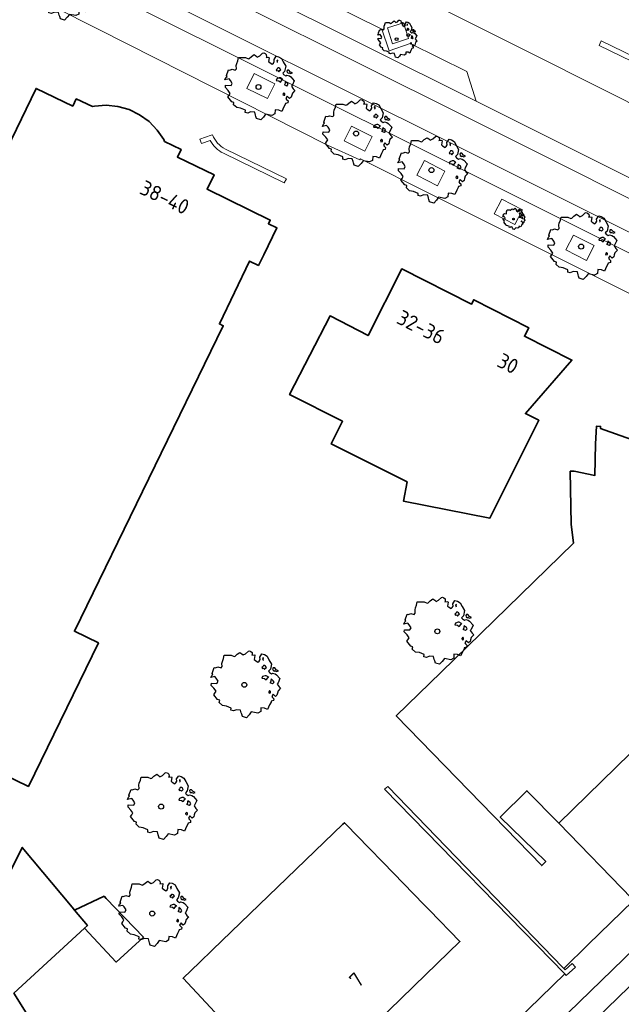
# Model space of a CAD drawing. Header units: metres. Extents: x 152391 to 157968, y 462336 to 467280.
# Tile 20 of 256: x 154658 to 154712, y 462732 to 462821. Entities that reach past the tile are written whole.
import ezdxf
from ezdxf.enums import TextEntityAlignment as Align

# ---------------------------------------------------------------- set-up
doc = ezdxf.new("R2010")
doc.units = ezdxf.units.M
doc.header["$LTSCALE"] = 0.75
doc.layers.get('0').update_dxf_attribs({"lineweight": 25})
for name, color, linetype, lineweight in [('B-GV-GR-BOOM-S', 252, 'Continuous', 25), ('B-WE-GR-GROENVOORZIENING-GV', 251, 'Continuous', 18), ('B-WE-IE-TERREINAFSCHEIDING_KUNSTMATIG_MUUR-GV', 251, 'Continuous', 18), ('B-WE-OG-BEBOUWING-GV', 6, 'Continuous', 35), ('B-WE-OG-BEBOUWING-T18', 1, 'Continuous', 18), ('B-WE-VH-VERHARDING_ASFALT-GV', 251, 'Continuous', 18), ('B-WE-VH-VERHARDING_BETONSTRAATSTEEN-GV', 251, 'Continuous', 18), ('B-WE-VH-VERHARDING_TEGEL-GV', 251, 'Continuous', 18)]:
    doc.layers.add(name, color=color, linetype=linetype, lineweight=lineweight)
doc.styles.add('NLCS-ISO-M750-T18', font='NLCS-ISO.ttf', dxfattribs={"height": 1.35})

# ---------------------------------------------------------------- blocks, each defined once
blk = doc.blocks.new('SGR-BOOM_0_10')
at = {"linetype": 'Continuous'}
for p, q in [((-0.205, 0.871), (-0.127, 0.926)), ((-0.127, 0.926), (-0.075, 0.889)), ((-0.075, 0.889), (-0.035, 0.852)), ((-0.035, 0.852), (0.037, 0.889)), ((0.037, 0.889), (0.115, 0.963)), ((0.115, 0.963), (0.148, 0.973)), ((0.148, 0.973), (0.187, 0.954)), ((0.187, 0.954), (0.22, 0.926)), ((0.22, 0.926), (0.226, 0.862)), ((-0.958, 0.206), (-0.932, 0.27)), ((-0.84, 0.233), (-0.958, 0.206)), ((-0.945, -0.016), (-0.938, 0.049)), ((-0.938, 0.049), (-0.781, 0.039)), ((-0.932, 0.27), (-0.899, 0.298)), ((-0.918, 0.326), (-0.86, 0.492)), ((-0.899, 0.298), (-0.918, 0.326)), ((-0.86, 0.492), (-0.82, 0.483)), ((-0.801, 0.187), (-0.84, 0.233)), ((-0.82, 0.483), (-0.755, 0.511)), ((-0.748, 0.104), (-0.801, 0.187)), ((-0.781, 0.039), (-0.748, 0.104)), ((-0.755, 0.511), (-0.663, 0.483)), ((-0.663, 0.483), (-0.631, 0.52)), ((-0.637, 0.612), (-0.624, 0.668)), ((-0.631, 0.52), (-0.637, 0.612)), ((-0.624, 0.668), (-0.591, 0.751)), ((-0.591, 0.751), (-0.572, 0.843)), ((-0.572, 0.843), (-0.375, 0.843)), ((-0.375, 0.843), (-0.29, 0.806)), ((-0.29, 0.806), (-0.264, 0.815)), ((-0.264, 0.815), (-0.205, 0.871)), ((0.226, 0.862), (0.213, 0.843)), ((0.213, 0.843), (0.298, 0.852)), ((0.305, 0.834), (0.285, 0.723)), ((0.285, 0.723), (0.318, 0.695)), ((0.298, 0.852), (0.305, 0.834)), ((0.318, 0.695), (0.39, 0.649)), ((0.39, 0.649), (0.423, 0.677)), ((0.423, 0.677), (0.449, 0.723)), ((0.442, 0.788), (0.501, 0.88)), ((0.449, 0.723), (0.442, 0.788)), ((0.501, 0.88), (0.573, 0.862)), ((0.527, 0.511), (0.501, 0.492)), ((0.501, 0.492), (0.521, 0.464)), ((0.521, 0.233), (0.501, 0.187)), ((0.501, 0.187), (0.58, 0.178)), ((0.547, 0.769), (0.521, 0.751)), ((0.521, 0.751), (0.534, 0.705)), ((0.521, 0.464), (0.553, 0.474)), ((0.593, 0.261), (0.521, 0.233)), ((0.547, 0.547), (0.527, 0.511)), ((0.534, 0.705), (0.54, 0.695)), ((0.54, 0.714), (0.547, 0.769)), ((0.58, 0.547), (0.547, 0.547)), ((0.553, 0.474), (0.58, 0.437)), ((0.573, 0.862), (0.652, 0.815)), ((0.606, 0.529), (0.58, 0.547)), ((0.58, 0.437), (0.606, 0.474)), ((0.58, 0.178), (0.625, 0.141)), ((0.625, 0.261), (0.593, 0.261)), ((0.632, 0.492), (0.606, 0.529)), ((0.606, 0.474), (0.632, 0.492)), ((0.684, 0.224), (0.625, 0.261)), ((0.625, 0.141), (0.678, 0.206)), ((0.652, 0.815), (0.704, 0.714)), ((0.678, 0.206), (0.697, 0.233)), ((0.743, 0.446), (0.691, 0.39)), ((0.691, 0.39), (0.717, 0.353)), ((0.704, 0.714), (0.776, 0.594)), ((0.717, 0.353), (0.776, 0.316)), ((0.756, 0.104), (0.737, 0.058)), ((0.806, 0.027), (0.737, 0.058)), ((0.776, 0.594), (0.743, 0.446)), ((0.763, 0.169), (0.756, 0.132)), ((0.756, 0.132), (0.756, 0.104)), ((0.802, 0.132), (0.763, 0.169)), ((0.776, 0.316), (0.809, 0.335)), ((0.828, 0.113), (0.802, 0.132)), ((0.806, 0.027), (0.848, 0.076)), ((0.828, 0.483), (0.809, 0.455)), ((0.809, 0.455), (0.822, 0.418)), ((0.809, 0.335), (0.881, 0.316)), ((0.822, 0.418), (0.861, 0.39)), ((0.867, 0.483), (0.828, 0.483)), ((0.848, 0.076), (0.828, 0.113)), ((0.861, 0.409), (0.92, 0.381)), ((0.861, 0.39), (0.867, 0.409)), ((0.913, 0.427), (0.867, 0.483)), ((0.881, 0.316), (0.92, 0.289)), ((0.972, 0.4), (0.913, 0.427)), ((0.92, 0.381), (0.972, 0.4)), ((0.92, 0.289), (1.018, 0.178)), ((0.966, 0.058), (0.939, 0.021)), ((0.939, 0.021), (0.992, -0.053)), ((1.018, 0.178), (0.966, 0.058)), ((-0.866, -0.099), (-0.945, -0.016)), ((-0.873, -0.284), (-0.84, -0.238)), ((-0.761, -0.423), (-0.873, -0.284)), ((-0.807, -0.182), (-0.866, -0.099)), ((-0.84, -0.238), (-0.807, -0.182)), ((-0.703, -0.441), (-0.761, -0.423)), ((-0.716, -0.506), (-0.703, -0.441)), ((-0.624, -0.589), (-0.716, -0.506)), ((-0.513, -0.608), (-0.624, -0.589)), ((-0.375, -0.663), (-0.513, -0.608)), ((-0.382, -0.728), (-0.375, -0.663)), ((-0.31, -0.746), (-0.382, -0.728)), ((-0.225, -0.709), (-0.31, -0.746)), ((-0.107, -0.718), (-0.225, -0.709)), ((-0.088, -0.802), (-0.107, -0.718)), ((-0.075, -0.839), (-0.088, -0.802)), ((-0.055, -0.903), (-0.075, -0.839)), ((0.141, -0.857), (0.063, -0.94)), ((0.2, -0.774), (0.141, -0.857)), ((0.383, -0.811), (0.2, -0.774)), ((0.468, -0.765), (0.383, -0.811)), ((0.475, -0.654), (0.468, -0.765)), ((0.58, -0.663), (0.475, -0.654)), ((0.665, -0.7), (0.58, -0.663)), ((0.724, -0.571), (0.665, -0.7)), ((0.724, -0.164), (0.697, -0.201)), ((0.697, -0.201), (0.704, -0.238)), ((0.71, -0.238), (0.75, -0.229)), ((0.75, -0.192), (0.724, -0.164)), ((0.763, -0.497), (0.724, -0.571)), ((0.75, -0.229), (0.75, -0.192)), ((0.769, -0.469), (0.763, -0.497)), ((0.835, -0.45), (0.769, -0.469)), ((0.822, -0.266), (0.782, -0.33)), ((0.782, -0.33), (0.802, -0.358)), ((0.802, -0.358), (0.841, -0.395)), ((0.887, -0.33), (0.822, -0.266)), ((0.841, -0.395), (0.835, -0.45)), ((0.933, -0.293), (0.887, -0.33)), ((0.946, -0.238), (0.933, -0.293)), ((0.966, -0.173), (0.946, -0.238)), ((1.038, -0.099), (0.966, -0.173)), ((0.992, -0.053), (1.038, -0.099)), ((0.063, -0.94), (-0.055, -0.903))]:
    blk.add_line(p, q, dxfattribs=at)
blk.add_circle((0, 0), 0.0711, dxfattribs=at)
blk = doc.blocks.new('SGR-BOOM_21_30')
at = {"linetype": 'Continuous'}
for p, q in [((-1.458, 0.858), (-1.342, 0.908)), ((-1.342, 0.908), (-1.179, 0.858)), ((-1.179, 0.858), (-1.121, 0.924)), ((-1.133, 1.088), (-1.109, 1.187)), ((-1.121, 0.924), (-1.133, 1.088)), ((-1.109, 1.187), (-1.051, 1.335)), ((-1.051, 1.335), (-1.016, 1.499)), ((-1.016, 1.499), (-0.668, 1.499)), ((-0.668, 1.499), (-0.516, 1.433)), ((-0.516, 1.433), (-0.47, 1.45)), ((-0.47, 1.45), (-0.365, 1.548)), ((-0.365, 1.548), (-0.226, 1.647)), ((-0.226, 1.647), (-0.133, 1.581)), ((-0.133, 1.581), (-0.063, 1.515)), ((-0.063, 1.515), (0.065, 1.581)), ((0.065, 1.581), (0.205, 1.712)), ((0.205, 1.712), (0.263, 1.729)), ((0.263, 1.729), (0.333, 1.696)), ((0.333, 1.696), (0.391, 1.647)), ((0.402, 1.532), (0.379, 1.499)), ((0.379, 1.499), (0.53, 1.515)), ((0.391, 1.647), (0.402, 1.532)), ((0.542, 1.483), (0.507, 1.285)), ((0.507, 1.285), (0.565, 1.236)), ((0.53, 1.515), (0.542, 1.483)), ((0.565, 1.236), (0.693, 1.154)), ((0.693, 1.154), (0.751, 1.203)), ((0.751, 1.203), (0.798, 1.285)), ((0.786, 1.4), (0.891, 1.565)), ((0.798, 1.285), (0.786, 1.4)), ((0.891, 1.565), (1.019, 1.532)), ((0.937, 0.908), (0.891, 0.875)), ((0.972, 1.368), (0.926, 1.335)), ((0.926, 1.335), (0.949, 1.253)), ((0.972, 0.973), (0.937, 0.908)), ((0.949, 1.253), (0.961, 1.236)), ((0.961, 1.269), (0.972, 1.368)), ((1.03, 0.973), (0.972, 0.973)), ((1.019, 1.532), (1.158, 1.45)), ((1.077, 0.94), (1.03, 0.973)), ((1.124, 0.875), (1.077, 0.94)), ((1.158, 1.45), (1.251, 1.269)), ((1.251, 1.269), (1.379, 1.055)), ((1.379, 1.055), (1.321, 0.793)), ((-1.703, 0.365), (-1.656, 0.48)), ((-1.493, 0.415), (-1.703, 0.365)), ((-1.679, -0.029), (-1.668, 0.086)), ((-1.668, 0.086), (-1.389, 0.07)), ((-1.656, 0.48), (-1.598, 0.53)), ((-1.633, 0.579), (-1.528, 0.875)), ((-1.598, 0.53), (-1.633, 0.579)), ((-1.528, 0.875), (-1.458, 0.858)), ((-1.423, 0.333), (-1.493, 0.415)), ((-1.33, 0.185), (-1.423, 0.333)), ((-1.389, 0.07), (-1.33, 0.185)), ((0.891, 0.875), (0.926, 0.825)), ((0.926, 0.415), (0.891, 0.333)), ((0.891, 0.333), (1.03, 0.316)), ((0.926, 0.825), (0.984, 0.842)), ((1.054, 0.464), (0.926, 0.415)), ((0.984, 0.842), (1.03, 0.776)), ((1.03, 0.776), (1.077, 0.842)), ((1.03, 0.316), (1.112, 0.251)), ((1.112, 0.464), (1.054, 0.464)), ((1.077, 0.842), (1.124, 0.875)), ((1.217, 0.398), (1.112, 0.464)), ((1.112, 0.251), (1.205, 0.365)), ((1.205, 0.365), (1.24, 0.415)), ((1.321, 0.793), (1.228, 0.694)), ((1.228, 0.694), (1.275, 0.628)), ((1.275, 0.628), (1.379, 0.563)), ((1.344, 0.185), (1.31, 0.103)), ((1.434, 0.049), (1.31, 0.103)), ((1.356, 0.3), (1.344, 0.234)), ((1.344, 0.234), (1.344, 0.185)), ((1.426, 0.234), (1.356, 0.3)), ((1.379, 0.563), (1.438, 0.595)), ((1.472, 0.201), (1.426, 0.234)), ((1.434, 0.049), (1.507, 0.136)), ((1.472, 0.858), (1.438, 0.809)), ((1.438, 0.809), (1.461, 0.743)), ((1.438, 0.595), (1.565, 0.563)), ((1.461, 0.743), (1.531, 0.694)), ((1.542, 0.858), (1.472, 0.858)), ((1.507, 0.136), (1.472, 0.201)), ((1.531, 0.727), (1.635, 0.678)), ((1.531, 0.694), (1.542, 0.727)), ((1.624, 0.76), (1.542, 0.858)), ((1.565, 0.563), (1.635, 0.513)), ((1.728, 0.71), (1.624, 0.76)), ((1.635, 0.678), (1.728, 0.71)), ((1.635, 0.513), (1.81, 0.316)), ((1.717, 0.103), (1.67, 0.037)), ((1.67, 0.037), (1.763, -0.094)), ((1.81, 0.316), (1.717, 0.103)), ((-1.54, -0.177), (-1.679, -0.029)), ((-1.551, -0.505), (-1.493, -0.423)), ((-1.354, -0.752), (-1.551, -0.505)), ((-1.435, -0.324), (-1.54, -0.177)), ((-1.493, -0.423), (-1.435, -0.324)), ((-1.249, -0.784), (-1.354, -0.752)), ((-1.272, -0.899), (-1.249, -0.784)), ((1.286, -0.292), (1.24, -0.357)), ((1.24, -0.357), (1.251, -0.423)), ((1.263, -0.423), (1.333, -0.407)), ((1.333, -0.341), (1.286, -0.292)), ((1.356, -0.883), (1.286, -1.014)), ((1.333, -0.407), (1.333, -0.341)), ((1.368, -0.834), (1.356, -0.883)), ((1.484, -0.801), (1.368, -0.834)), ((1.461, -0.472), (1.391, -0.587)), ((1.391, -0.587), (1.426, -0.637)), ((1.426, -0.637), (1.496, -0.702)), ((1.577, -0.587), (1.461, -0.472)), ((1.496, -0.702), (1.484, -0.801)), ((1.658, -0.522), (1.577, -0.587)), ((1.682, -0.423), (1.658, -0.522)), ((1.717, -0.308), (1.682, -0.423)), ((1.845, -0.177), (1.717, -0.308)), ((1.763, -0.094), (1.845, -0.177)), ((-1.109, -1.047), (-1.272, -0.899)), ((-0.912, -1.08), (-1.109, -1.047)), ((-0.668, -1.179), (-0.912, -1.08)), ((-0.679, -1.294), (-0.668, -1.179)), ((-0.551, -1.326), (-0.679, -1.294)), ((-0.4, -1.261), (-0.551, -1.326)), ((-0.191, -1.277), (-0.4, -1.261)), ((-0.156, -1.425), (-0.191, -1.277)), ((-0.133, -1.491), (-0.156, -1.425)), ((-0.098, -1.606), (-0.133, -1.491)), ((0.112, -1.671), (-0.098, -1.606)), ((0.251, -1.524), (0.112, -1.671)), ((0.356, -1.376), (0.251, -1.524)), ((0.682, -1.441), (0.356, -1.376)), ((0.833, -1.359), (0.682, -1.441)), ((0.844, -1.162), (0.833, -1.359)), ((1.03, -1.179), (0.844, -1.162)), ((1.182, -1.244), (1.03, -1.179)), ((1.286, -1.014), (1.182, -1.244))]:
    blk.add_line(p, q, dxfattribs=at)
blk.add_circle((0, 0), 0.126, dxfattribs=at)
blk = doc.blocks.new('SGR-BOOM_50_100')
at = {"linetype": 'Continuous'}
for p, q in [((-1.869, 2.373), (-1.807, 2.665)), ((-1.807, 2.665), (-1.187, 2.665)), ((-1.187, 2.665), (-0.918, 2.548)), ((-0.835, 2.577), (-0.649, 2.752)), ((-0.649, 2.752), (-0.401, 2.928)), ((-0.401, 2.928), (-0.236, 2.811)), ((-0.236, 2.811), (-0.112, 2.694)), ((-0.112, 2.694), (0.116, 2.811)), ((0.116, 2.811), (0.364, 3.044)), ((0.364, 3.044), (0.467, 3.074)), ((0.467, 3.074), (0.591, 3.015)), ((0.591, 3.015), (0.695, 2.928)), ((0.715, 2.723), (0.674, 2.665)), ((0.674, 2.665), (0.943, 2.694)), ((0.695, 2.928), (0.715, 2.723)), ((0.943, 2.694), (0.964, 2.636)), ((1.398, 2.49), (1.584, 2.782)), ((1.584, 2.782), (1.811, 2.723)), ((1.811, 2.723), (2.059, 2.577)), ((-2.014, 1.935), (-1.972, 2.11)), ((-1.993, 1.643), (-2.014, 1.935)), ((-1.972, 2.11), (-1.869, 2.373)), ((-0.918, 2.548), (-0.835, 2.577)), ((0.964, 2.636), (0.902, 2.285)), ((0.902, 2.285), (1.005, 2.198)), ((1.005, 2.198), (1.232, 2.052)), ((1.232, 2.052), (1.336, 2.139)), ((1.336, 2.139), (1.418, 2.285)), ((1.418, 2.285), (1.398, 2.49)), ((1.729, 2.431), (1.646, 2.373)), ((1.646, 2.373), (1.687, 2.227)), ((1.687, 2.227), (1.708, 2.198)), ((1.708, 2.256), (1.729, 2.431)), ((2.059, 2.577), (2.225, 2.256)), ((2.225, 2.256), (2.452, 1.876)), ((2.452, 1.876), (2.349, 1.409)), ((-2.944, 0.854), (-2.841, 0.942)), ((-2.903, 1.029), (-2.717, 1.555)), ((-2.841, 0.942), (-2.903, 1.029)), ((-2.717, 1.555), (-2.593, 1.526)), ((-2.593, 1.526), (-2.386, 1.613)), ((-2.386, 1.613), (-2.096, 1.526)), ((-2.096, 1.526), (-1.993, 1.643)), ((1.667, 1.613), (1.584, 1.555)), ((1.584, 1.555), (1.646, 1.467)), ((1.646, 1.467), (1.749, 1.497)), ((1.729, 1.73), (1.667, 1.613)), ((1.832, 1.73), (1.729, 1.73)), ((1.749, 1.497), (1.832, 1.38)), ((1.915, 1.672), (1.832, 1.73)), ((1.832, 1.38), (1.915, 1.497)), ((1.997, 1.555), (1.915, 1.672)), ((1.915, 1.497), (1.997, 1.555)), ((2.349, 1.409), (2.183, 1.234)), ((2.183, 1.234), (2.266, 1.117)), ((2.266, 1.117), (2.452, 1)), ((2.452, 1), (2.556, 1.059)), ((2.618, 1.526), (2.556, 1.438)), ((2.556, 1.438), (2.597, 1.321)), ((2.556, 1.059), (2.783, 1)), ((2.597, 1.321), (2.721, 1.234)), ((2.742, 1.526), (2.618, 1.526)), ((2.721, 1.292), (2.907, 1.205)), ((2.721, 1.234), (2.742, 1.292)), ((2.886, 1.351), (2.742, 1.526)), ((2.783, 1), (2.907, 0.913)), ((3.072, 1.263), (2.886, 1.351)), ((2.907, 1.205), (3.072, 1.263)), ((2.907, 0.913), (3.217, 0.562)), ((-3.027, 0.65), (-2.944, 0.854)), ((-2.655, 0.737), (-3.027, 0.65)), ((-2.985, -0.051), (-2.965, 0.153)), ((-2.965, 0.153), (-2.469, 0.124)), ((-2.531, 0.591), (-2.655, 0.737)), ((-2.365, 0.329), (-2.531, 0.591)), ((-2.469, 0.124), (-2.365, 0.329)), ((1.646, 0.737), (1.584, 0.591)), ((1.584, 0.591), (1.832, 0.562)), ((1.873, 0.825), (1.646, 0.737)), ((1.832, 0.562), (1.977, 0.445)), ((1.977, 0.825), (1.873, 0.825)), ((2.163, 0.708), (1.977, 0.825)), ((1.977, 0.445), (2.142, 0.65)), ((2.142, 0.65), (2.204, 0.737)), ((2.39, 0.329), (2.328, 0.183)), ((2.549, 0.087), (2.328, 0.183)), ((2.411, 0.533), (2.39, 0.416)), ((2.39, 0.416), (2.39, 0.329)), ((2.535, 0.416), (2.411, 0.533)), ((2.618, 0.358), (2.535, 0.416)), ((2.549, 0.087), (2.68, 0.241)), ((2.68, 0.241), (2.618, 0.358)), ((3.052, 0.183), (2.969, 0.066)), ((2.969, 0.066), (3.135, -0.168)), ((3.217, 0.562), (3.052, 0.183)), ((-2.737, -0.314), (-2.985, -0.051)), ((-2.758, -0.898), (-2.655, -0.752)), ((-2.551, -0.577), (-2.737, -0.314)), ((-2.655, -0.752), (-2.551, -0.577)), ((2.287, -0.518), (2.204, -0.635)), ((2.204, -0.635), (2.225, -0.752)), ((2.245, -0.752), (2.37, -0.723)), ((2.37, -0.606), (2.287, -0.518)), ((2.37, -0.723), (2.37, -0.606)), ((2.597, -0.84), (2.473, -1.044)), ((2.804, -1.044), (2.597, -0.84)), ((2.99, -0.752), (2.948, -0.927)), ((3.052, -0.548), (2.99, -0.752)), ((3.279, -0.314), (3.052, -0.548)), ((3.135, -0.168), (3.279, -0.314)), ((-2.407, -1.336), (-2.758, -0.898)), ((-2.22, -1.394), (-2.407, -1.336)), ((-2.262, -1.599), (-2.22, -1.394)), ((-1.972, -1.862), (-2.262, -1.599)), ((2.411, -1.57), (2.287, -1.803)), ((2.432, -1.482), (2.411, -1.57)), ((2.638, -1.424), (2.432, -1.482)), ((2.473, -1.044), (2.535, -1.132)), ((2.535, -1.132), (2.659, -1.248)), ((2.659, -1.248), (2.638, -1.424)), ((2.948, -0.927), (2.804, -1.044)), ((-1.621, -1.92), (-1.972, -1.862)), ((-1.187, -2.095), (-1.621, -1.92)), ((-1.207, -2.3), (-1.187, -2.095)), ((-0.98, -2.358), (-1.207, -2.3)), ((-0.711, -2.241), (-0.98, -2.358)), ((-0.339, -2.271), (-0.711, -2.241)), ((-0.277, -2.533), (-0.339, -2.271)), ((-0.236, -2.65), (-0.277, -2.533)), ((-0.174, -2.855), (-0.236, -2.65)), ((0.633, -2.446), (0.447, -2.709)), ((1.212, -2.563), (0.633, -2.446)), ((1.48, -2.417), (1.212, -2.563)), ((1.501, -2.066), (1.48, -2.417)), ((1.832, -2.095), (1.501, -2.066)), ((2.101, -2.212), (1.832, -2.095)), ((2.287, -1.803), (2.101, -2.212)), ((0.199, -2.971), (-0.174, -2.855)), ((0.447, -2.709), (0.199, -2.971))]:
    blk.add_line(p, q, dxfattribs=at)
blk.add_circle((0, 0), 0.225, dxfattribs=at)

msp = doc.modelspace()

# ---------------------------------------------------------------- linework, layer by layer
at = {"layer": 'B-WE-GR-GROENVOORZIENING-GV'}
for points in [[(154690.827, 462820.335), (154691.285, 462818.903), (154692.727, 462819.365), (154692.27, 462820.796)], [(154680.016, 462813.949), (154680.679, 462815.293), (154678.805, 462816.218), (154678.142, 462814.873)], [(154688.797, 462809.203), (154689.458, 462810.536), (154687.576, 462811.469), (154686.915, 462810.136)], [(154695.331, 462806.087), (154696.019, 462807.413), (154694.162, 462808.376), (154693.473, 462807.051)], [(154702.327, 462802.588), (154703.013, 462803.916), (154701.149, 462804.879), (154700.463, 462803.553)], [(154708.782, 462799.359), (154709.47, 462800.687), (154707.613, 462801.649), (154706.925, 462800.321)]]:
    msp.add_lwpolyline(points, close=True, dxfattribs=at)
at = {"layer": 'B-WE-IE-TERREINAFSCHEIDING_KUNSTMATIG_MUUR-GV'}
msp.add_lwpolyline([(154715.254, 462812.283), (154715.682, 462812.447), (154714.187, 462817.171), (154710.113, 462819.167), (154709.923, 462818.757), (154713.829, 462816.834)], close=True, dxfattribs=at)
for points in [[(154674.937, 462810.645), (154673.913, 462810.302), (154674.055, 462809.912), (154674.847, 462810.171)], [(154675.062, 462810.687), (154674.937, 462810.645)], [(154676.025, 462809.024), (154681.515, 462806.341), (154681.715, 462806.718), (154676.215, 462809.396)]]:
    msp.add_lwpolyline(points, dxfattribs=at)
for points in [[(154674.847, 462810.171, 0.15699), (154676.025, 462809.024)], [(154676.215, 462809.396, -0.193973), (154675.062, 462810.687)]]:
    msp.add_lwpolyline(points, format="xyb", dxfattribs=at)
at = {"layer": 'B-WE-OG-BEBOUWING-GV'}
for points in [[(154635.38, 462763.129), (154658.446, 462751.908), (154664.752, 462764.854), (154662.595, 462765.905), (154676.018, 462793.461), (154675.674, 462793.625), (154678.384, 462799.302), (154679.197, 462798.904), (154679.664, 462799.859), (154680.854, 462802.291), (154680.09, 462802.664), (154680.25, 462802.992), (154674.562, 462805.774), (154675.195, 462807.089), (154671.885, 462808.683), (154672.214, 462809.366), (154670.72, 462810.087), (154670.647, 462810.251), (154670.063, 462811.118), (154669.333, 462811.882), (154668.476, 462812.495), (154667.53, 462812.963), (154666.513, 462813.248), (154665.463, 462813.352), (154664.412, 462813.283), (154664.21, 462813.229), (154662.76, 462813.929), (154662.446, 462813.274), (154659.139, 462814.865), (154654.203, 462804.717)], [(154723.47, 462779.465), (154711.815, 462783.57), (154710.056, 462784.189), (154710.063, 462784.388), (154709.686, 462784.403), (154709.609, 462782.82), (154709.545, 462779.955), (154707.666, 462780.343), (154707.314, 462780.344), (154707.414, 462775.557), (154707.6, 462773.847), (154695.678, 462762.219), (154691.62, 462758.273), (154704.75, 462744.77), (154705.111, 462745.126), (154700.999, 462749.137), (154703.411, 462751.52), (154706.289, 462748.607), (154719.198, 462761.19)], [(154657.434, 462720.611), (154661.143, 462716.672), (154663.636, 462718.929), (154670.301, 462711.899), (154677.08, 462718.516), (154674.273, 462721.557), (154674.821, 462722.209), (154671.414, 462725.798), (154670.919, 462725.326), (154669.515, 462726.776), (154666.642, 462729.744), (154663.182, 462726.393), (154661.263, 462726.636), (154657.129, 462733.259), (154663.499, 462739.127), (154663.758, 462739.364), (154662.604, 462740.752), (154662.392, 462741.007), (154657.888, 462746.412), (154654.8, 462740.235)]]:
    msp.add_lwpolyline(points, dxfattribs=at)
for points in [[(154692.604, 462779.368), (154692.265, 462777.645), (154700.072, 462776.111), (154704.501, 462784.931), (154703.275, 462785.546), (154707.471, 462790.36), (154703.179, 462792.516), (154703.571, 462793.286), (154698.609, 462795.808), (154698.412, 462795.416), (154692.113, 462798.591), (154689.077, 462792.582), (154685.648, 462794.346), (154681.997, 462787.246), (154686.776, 462784.846), (154685.753, 462782.808)], [(154676.504, 462730.216), (154677.352, 462729.313), (154676.106, 462728.16), (154678.812, 462725.168), (154680.158, 462726.421), (154682.713, 462723.729), (154691.966, 462732.685), (154693.236, 462733.914), (154697.37, 462737.915), (154694.629, 462740.734), (154694.117, 462741.26), (154690.445, 462745.037), (154689.141, 462746.378), (154687.119, 462748.457), (154686.947, 462748.634), (154686.819, 462748.511), (154675.061, 462737.173), (154673.864, 462736.019), (154672.39, 462734.598)], [(154663.499, 462739.127), (154666.37, 462736.054), (154668.813, 462738.31), (154665.456, 462741.8), (154665.268, 462741.996), (154662.604, 462740.752), (154663.758, 462739.364)]]:
    msp.add_lwpolyline(points, close=True, dxfattribs=at)
at = {"layer": 'B-WE-VH-VERHARDING_ASFALT-GV'}
msp.add_lwpolyline([(154706.734, 462735.494), (154706.663, 462735.577), (154690.854, 462751.909), (154690.576, 462751.649), (154706.817, 462734.996), (154706.96, 462734.85), (154707.801, 462735.608), (154707.492, 462735.922), (154706.857, 462735.35)], close=True, dxfattribs=at)
msp.add_lwpolyline([(154706.734, 462735.494), (154706.663, 462735.577), (154690.854, 462751.909), (154690.576, 462751.649), (154706.817, 462734.996), (154706.96, 462734.85), (154707.801, 462735.608), (154707.492, 462735.922), (154706.857, 462735.35)], close=True, dxfattribs=at)
at = {"layer": 'B-WE-VH-VERHARDING_BETONSTRAATSTEEN-GV'}
for points in [[(154591.318, 462862.41), (154603.911, 462856.363), (154629.668, 462843.445), (154667.007, 462824.703), (154696.939, 462809.766), (154719.363, 462798.544), (154738.89, 462788.762)], [(154739.799, 462788.258), (154746.264, 462783.576), (154747.454, 462785.28), (154748.608, 462786.963), (154720.561, 462800.975), (154698.038, 462812.24), (154668.244, 462827.131), (154630.717, 462845.944), (154605.13, 462858.78), (154601.481, 462860.854)], [(154668.856, 462828.709), (154698.836, 462813.712), (154698.002, 462816.386), (154692.874, 462818.918), (154690.971, 462818.267), (154690.309, 462820.21), (154685.572, 462822.568)]]:
    msp.add_lwpolyline(points, dxfattribs=at)
at = {"layer": 'B-WE-VH-VERHARDING_TEGEL-GV'}
for points in [[(154580.34, 462866.282), (154583.019, 462864.929), (154590.879, 462861.001), (154593.286, 462859.795), (154594.171, 462859.356), (154597.77, 462857.55), (154603.187, 462854.859), (154628.958, 462841.92), (154666.297, 462823.189), (154696.12, 462808.279), (154718.629, 462797.028), (154729.611, 462791.533)], [(154738.89, 462788.762), (154719.363, 462798.544), (154696.939, 462809.766), (154667.007, 462824.703), (154629.668, 462843.445), (154603.911, 462856.363), (154591.318, 462862.41)], [(154601.481, 462860.854), (154605.13, 462858.78), (154630.717, 462845.944), (154668.244, 462827.131), (154698.038, 462812.24), (154720.561, 462800.975), (154748.608, 462786.963), (154749.569, 462788.351), (154745.299, 462790.501), (154721.332, 462802.481), (154698.836, 462813.712), (154668.856, 462828.709), (154639.393, 462843.489), (154636.294, 462845.055), (154631.44, 462847.445), (154626.859, 462849.77), (154605.93, 462860.267), (154603.658, 462861.397)], [(154715.254, 462812.283), (154704.056, 462817.898), (154684.097, 462827.905)], [(154729.611, 462791.533), (154718.629, 462797.028), (154696.12, 462808.279), (154666.297, 462823.189)], [(154685.572, 462822.568), (154690.309, 462820.21), (154690.971, 462818.267), (154692.874, 462818.918), (154698.002, 462816.386), (154698.836, 462813.712), (154721.332, 462802.481), (154723.965, 462803.358), (154744.4, 462793.16), (154745.299, 462790.501), (154749.569, 462788.351)], [(154660.721, 462822.24), (154664.736, 462820.224), (154685.432, 462809.758), (154688.343, 462808.416), (154688.391, 462808.513), (154694.862, 462805.269), (154713.506, 462795.936), (154713.6, 462796.123), (154713.728, 462796.056), (154717.712, 462794.078)], [(154638.515, 462664.977), (154639.369, 462665.625), (154641.51, 462667.088), (154648.763, 462672.55), (154655.59, 462678.532), (154712.625, 462733.834), (154735.483, 462755.994), (154737.656, 462758.159), (154739.661, 462760.483), (154741.474, 462762.954), (154743.425, 462765.861), (154745.15, 462768.905)], [(154730.805, 462759.061), (154712.87, 462741.794), (154713.023, 462741.622), (154712.985, 462741.59), (154708.932, 462737.639), (154706.734, 462735.494), (154706.857, 462735.35), (154707.492, 462735.922), (154707.801, 462735.608), (154706.96, 462734.85), (154706.817, 462734.996), (154694.75, 462723.234), (154694.692, 462723.178), (154694.756, 462723.11), (154690.519, 462718.999), (154687.177, 462715.438), (154685.585, 462713.988), (154685.735, 462713.839), (154672.825, 462701.558), (154655.079, 462684.516), (154650.169, 462679.987), (154633.781, 462666.163)], [(154654.111, 462680.082), (154711.133, 462735.367), (154734.013, 462757.549)], [(154734.013, 462757.549), (154711.133, 462735.367), (154654.111, 462680.082)], [(154640.92, 462661.815), (154644.001, 462664.484), (154708.235, 462726.842), (154711.512, 462730.014), (154712.314, 462730.768), (154714.004, 462732.411), (154712.625, 462733.834), (154655.59, 462678.532), (154648.763, 462672.55), (154641.51, 462667.088), (154639.369, 462665.625), (154638.515, 462664.977)]]:
    msp.add_lwpolyline(points, dxfattribs=at)
for points in [[(154690.827, 462820.335), (154692.27, 462820.796), (154692.727, 462819.365), (154691.285, 462818.903)], [(154680.016, 462813.949), (154678.142, 462814.873), (154678.805, 462816.218), (154680.679, 462815.293)], [(154688.797, 462809.203), (154686.915, 462810.136), (154687.576, 462811.469), (154689.458, 462810.536)], [(154695.331, 462806.087), (154693.473, 462807.051), (154694.162, 462808.376), (154696.019, 462807.413)], [(154702.327, 462802.588), (154700.463, 462803.553), (154701.149, 462804.879), (154703.013, 462803.916)], [(154708.782, 462799.359), (154706.925, 462800.321), (154707.613, 462801.649), (154709.47, 462800.687)], [(154712.87, 462741.794), (154730.805, 462759.061), (154726.921, 462763.045), (154724.164, 462765.854), (154720.765, 462762.539), (154721.918, 462761.357), (154720.446, 462759.917), (154719.198, 462761.19), (154706.289, 462748.607)]]:
    msp.add_lwpolyline(points, close=True, dxfattribs=at)

# ---------------------------------------------------------------- block references
at = {"layer": 'B-GV-GR-BOOM-S', "transparency": 33554559}
for name, p in [('SGR-BOOM_50_100', (154661.5, 462824)), ('SGR-BOOM_21_30', (154691.657, 462819.308)), ('SGR-BOOM_50_100', (154679.2, 462815)), ('SGR-BOOM_50_100', (154688, 462810.8)), ('SGR-BOOM_50_100', (154694.8, 462807.5)), ('SGR-BOOM_0_10', (154702.201, 462803.082)), ('SGR-BOOM_50_100', (154708.3, 462800.6)), ('SGR-BOOM_50_100', (154695.332, 462765.894)), ('SGR-BOOM_50_100', (154677.917, 462761.071)), ('SGR-BOOM_50_100', (154670.415, 462750.087)), ('SGR-BOOM_50_100', (154669.612, 462740.442))]:
    msp.add_blockref(name, p, dxfattribs=at)

# ---------------------------------------------------------------- texts
at = {"layer": 'B-WE-OG-BEBOUWING-T18', "style": 'NLCS-ISO-M750-T18'}
for s, rotation, p in [('38-40', 334.4, (154670.735, 462805.044)), ('32-36', 333.3, (154693.86, 462793.337)), ('30', 333.3, (154701.703, 462790.055)), ('7', 44, (154688.04, 462734.452))]:
    msp.add_text(s, height=1.35, rotation=rotation, dxfattribs=at).set_placement(p, align=Align.MIDDLE)

doc.saveas('drawing.dxf')
